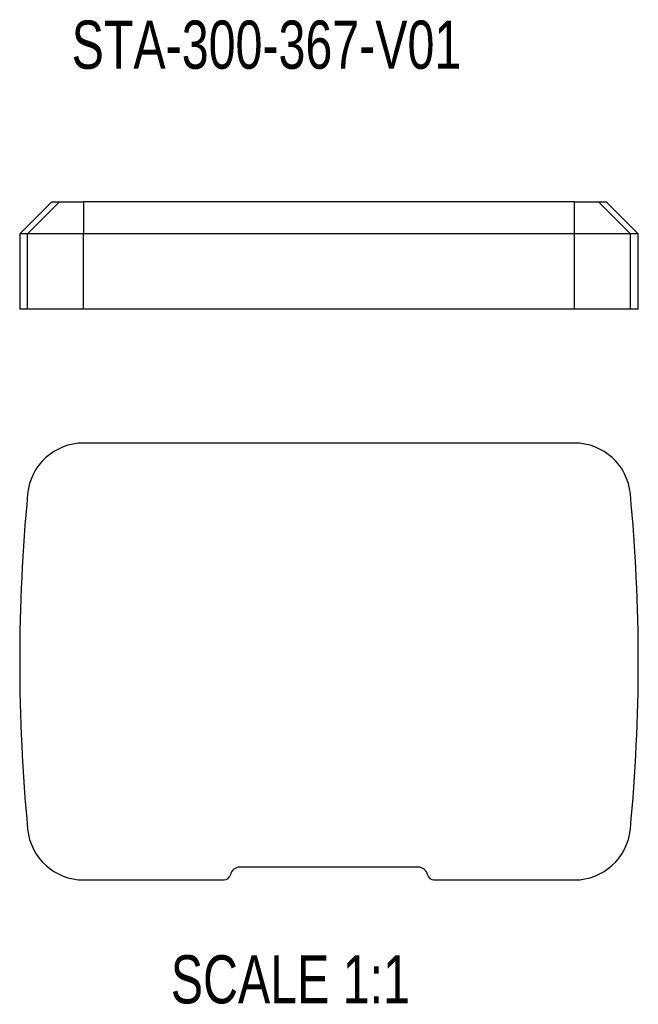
# Model space of a CAD drawing. Header units: millimetres. Extents: x 164 to 549, y 31 to 644.
import ezdxf

# ---------------------------------------------------------------- set-up
doc = ezdxf.new("R2010")
doc.units = ezdxf.units.MM
doc.layers.add('FORMAT', color=7, linetype='Continuous')
doc.styles.add('SLDTEXTSTYLE0', font='TXT', dxfattribs={"width": 0.75})

msp = doc.modelspace()

# ---------------------------------------------------------------- linework, layer by layer
at = {"color": 7, "linetype": 'Continuous', "lineweight": 25}
for p, q in [((184.44, 530.98), (164.44, 510.98)), ((189.3, 530.98), (169.38, 510.98)), ((184.44, 530.98), (189.3, 530.98)), ((189.3, 530.98), (204.23, 530.98)), ((204.23, 530.98), (204.23, 510.98)), ((509.66, 530.98), (204.23, 530.98)), ((509.66, 530.98), (524.59, 530.98)), ((509.66, 510.98), (509.66, 530.98)), ((524.59, 530.98), (544.5, 510.98)), ((524.59, 530.98), (529.44, 530.98)), ((549.44, 510.98), (529.44, 530.98)), ((164.44, 510.98), (164.44, 463.98)), ((169.38, 510.98), (164.44, 510.98)), ((204.23, 510.98), (169.38, 510.98)), ((169.38, 463.98), (169.38, 510.98)), ((509.66, 510.98), (204.23, 510.98)), ((204.23, 463.98), (204.23, 510.98)), ((544.5, 510.98), (509.66, 510.98)), ((509.66, 463.98), (509.66, 510.98)), ((544.5, 463.98), (544.5, 510.98)), ((549.44, 510.98), (544.5, 510.98)), ((549.44, 463.98), (549.44, 510.98)), ((169.38, 463.98), (164.44, 463.98)), ((204.23, 463.98), (169.38, 463.98)), ((509.66, 463.98), (204.23, 463.98)), ((544.5, 463.98), (509.66, 463.98)), ((549.44, 463.98), (544.5, 463.98)), ((509.66, 380.76), (204.23, 380.76)), ((412.44, 116.76), (301.44, 116.76)), ((204.23, 108.76), (291.65, 108.76)), ((422.24, 108.76), (509.66, 108.76))]:
    msp.add_line(p, q, dxfattribs=at)
for centre, radius, start, end in [((204.23, 345.76), 35, 90, 174.57602), ((509.66, 345.76), 35, 5.42398, 90), ((1267.94, 244.76), 1103.5, 174.57602, 185.42398), ((-554.06, 244.76), 1103.5, 354.57602, 5.42398), ((204.23, 143.76), 35, 185.42398, 270), ((509.66, 143.76), 35, 270, 354.57602), ((301.44, 110.76), 6, 90, 168.46304), ((412.44, 110.76), 6, 11.53696, 90), ((291.65, 112.76), 4, 270, 348.46304), ((422.24, 112.76), 4, 191.53696, 270)]:
    msp.add_arc(centre, radius, start, end, dxfattribs=at)

# ---------------------------------------------------------------- texts
at = {"layer": 'FORMAT', "color": 250, "char_height": 30, "attachment_point": 1, "style": 'SLDTEXTSTYLE0'}
for s, insert in [('STA-300-367-V01', (196.78, 643.75)), ('SCALE 1:1', (258.49, 61.88))]:
    msp.add_mtext(s, dxfattribs=dict(at, insert=insert))

doc.saveas('drawing.dxf')
